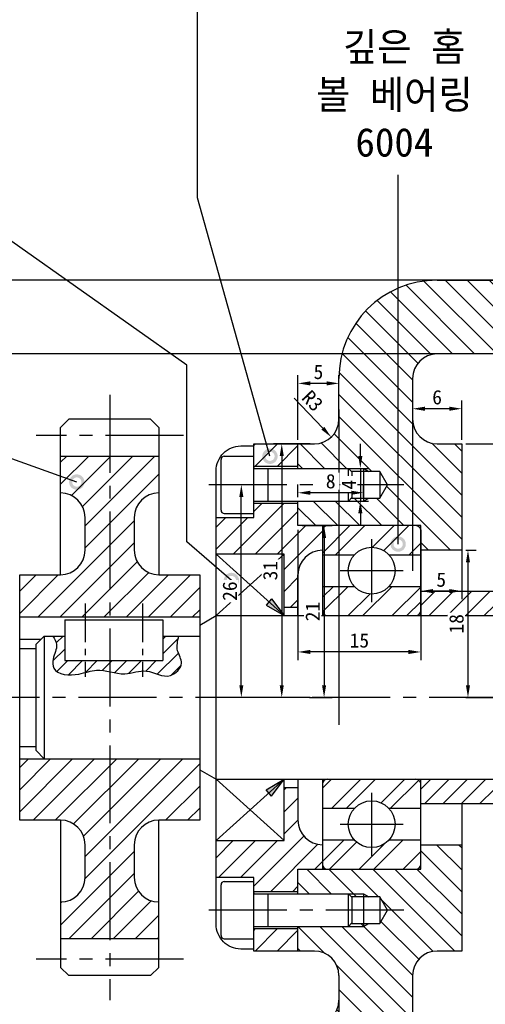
# Model space of a CAD drawing. Header units: millimetres. Extents: x -3 to 420, y 0 to 297.
# Tile 3 of 6: x 70 to 126, y 68 to 188. Entities that reach past the tile are written whole.
import ezdxf

# ---------------------------------------------------------------- set-up
doc = ezdxf.new("R2010")
doc.units = ezdxf.units.MM
doc.header["$LTSCALE"] = 0.5
doc.linetypes.add('CENTER2', pattern=[28.575, 19.05, -3.175, 3.175, -3.175])
for name, color, linetype in [('가는선', 1, 'Continuous'), ('문자', 2, 'Continuous'), ('외형선', 3, 'Continuous'), ('중심선', 1, 'CENTER2')]:
    doc.layers.add(name, color=color, linetype=linetype)
doc.dimstyles.new('ISO-25', dxfattribs={"dimscale": 0.5, "dimtxt": 3.5, "dimasz": 3, "dimexe": 2, "dimexo": 1, "dimgap": 1, "dimtad": 1, "dimdsep": 46, "dimtxsty": 'Standard', "dimcen": 0, "dimclrt": 2, "dimazin": 2, "dimtfac": 1, "dimtmove": 0, "dimatfit": 3, "dimfxl": 1, "dimtfill": 1, "dimarcsym": 0})

# ---------------------------------------------------------------- blocks, each defined once
blk = doc.blocks.new('_DotSmall')
at = {"color": 0, "linetype": 'ByBlock', "const_width": 0.5}
blk.add_lwpolyline([(-0.0625, 0, 1), (0.0625, 0, 1)], format="xyb", close=True, dxfattribs=at)
blk = doc.blocks.new('조립도면')
at = {"layer": '가는선'}
h = blk.add_hatch(dxfattribs=at)
h.set_pattern_fill('ANSI31', color=256, scale=0.6, angle=90)
h.paths.add_polyline_path([(117.5, 71.02, -0.414214), (120.5, 74.02), (123.5, 74.02), (123.5, 87.02), (118.5, 87.02), (118.5, 84.02), (103.5, 84.02), (103.5, 81.02), (109.67, 81.02), (111.5, 81.02), (112.16, 80.64), (113.5, 80.64), (114.44, 79.02), (113.5, 77.39), (112.16, 77.39), (111.5, 77.02), (109.67, 77.02), (103.5, 77.02), (103.5, 74.02), (105.5, 74.02, -0.414214), (108.5, 71.02), (108.5, 68.02, -0.414214), (105.5, 65.02), (101, 65.02, 0.414214), (98, 62.02), (98, 55.02), (117.5, 55.02)])
h.paths.add_polyline_path([(111.5, 77.39), (110.05, 77.39), (109.67, 77.02), (111.5, 77.02)], flags=17)
h.paths.add_polyline_path([(112.16, 77.39), (111.5, 77.39), (111.5, 77.02)], flags=17)
h.paths.add_polyline_path([(111.5, 81.02), (109.67, 81.02), (110.05, 80.64), (111.5, 80.64)], flags=17)
h.paths.add_polyline_path([(111.5, 81.02), (111.5, 80.64), (112.16, 80.64)], flags=17)
h.paths.add_polyline_path([(193, 62.02, 0.414214), (190, 65.02), (185.5, 65.02, -0.414214), (182.5, 68.02), (182.5, 71.02, -0.414214), (185.5, 74.02), (187.5, 74.02), (187.5, 77.02), (181.33, 77.02), (179.5, 77.02), (178.85, 77.39), (177.5, 77.39), (176.57, 79.02), (177.5, 80.64), (178.85, 80.64), (179.5, 81.02), (181.33, 81.02), (187.5, 81.02), (187.5, 87.52), (172.5, 87.52), (172.5, 90.52), (167.5, 90.52), (167.5, 74.02), (170.5, 74.02, -0.414214), (173.5, 71.02), (173.5, 55.02), (193, 55.02)])
h.paths.add_polyline_path([(180.95, 77.39), (179.5, 77.39), (179.5, 77.02), (181.33, 77.02)], flags=17)
h.paths.add_polyline_path([(179.5, 77.39), (178.85, 77.39), (179.5, 77.02)], flags=17)
h.paths.add_polyline_path([(181.33, 81.02), (179.5, 81.02), (179.5, 80.64), (180.95, 80.64)], flags=17)
h.paths.add_polyline_path([(179.5, 81.02), (178.85, 80.64), (179.5, 80.64)], flags=17)
h.paths.add_polyline_path([(123.5, 136.02), (120.5, 136.02, -0.414214), (117.5, 139.02), (117.5, 144.02, -0.414214), (120.5, 147.02), (134.51, 147.02), (134.51, 156.02), (120.5, 156.02, 0.102347), (115.74, 155.03), (115.74, 126.02), (118.5, 126.02), (118.5, 123.02), (123.5, 123.02)])
h.paths.add_polyline_path([(115.74, 155.03, 0.299183), (108.5, 144.02), (108.5, 139.02, -0.414214), (105.5, 136.02), (103.5, 136.02), (103.5, 133.02), (109.67, 133.02), (111.5, 133.02), (112.16, 132.64), (113.5, 132.64), (114.44, 131.02), (115.74, 131.02)])
h.paths.add_polyline_path([(157.35, 156.02), (134.51, 156.02), (134.51, 147.02), (170.5, 147.02, -0.414214), (173.5, 144.02), (173.5, 139.02, -0.414214), (170.5, 136.02), (167.5, 136.02), (167.5, 119.52), (172.5, 119.52), (172.5, 122.52), (175.19, 122.52), (175.19, 155.06, 0.100562), (170.5, 156.02), (157.35, 156.02), (157.35, 151.41, -1), (157.35, 151.04, -1), (157.35, 151.41)])
h.paths.add_polyline_path([(175.19, 155.06), (175.19, 131.02), (176.57, 131.02), (177.5, 132.64), (178.85, 132.64), (179.5, 133.02), (181.33, 133.02), (187.5, 133.02), (187.5, 136.02), (185.5, 136.02, -0.414214), (182.5, 139.02), (182.5, 144.02, 0.30111)])
h.paths.add_polyline_path([(187.5, 129.02), (179.5, 129.02), (178.85, 129.39), (177.5, 129.39), (176.57, 131.02), (175.19, 131.02), (175.19, 122.52), (187.5, 122.52)])
h.paths.add_polyline_path([(115.74, 131.02), (114.44, 131.02), (113.5, 129.39), (112.16, 129.39), (111.5, 129.02), (109.67, 129.02), (103.5, 129.02), (103.5, 126.02), (115.74, 126.02)])
h.paths.add_polyline_path([(111.5, 129.39), (110.05, 129.39), (109.67, 129.02), (111.5, 129.02)], flags=17)
h.paths.add_polyline_path([(112.16, 129.39), (111.5, 129.39), (111.5, 129.02)], flags=17)
h.paths.add_polyline_path([(111.5, 133.02), (109.67, 133.02), (110.05, 132.64), (111.5, 132.64)], flags=17)
h.paths.add_polyline_path([(111.5, 133.02), (111.5, 132.64), (112.16, 132.64)], flags=17)
h.paths.add_polyline_path([(180.95, 129.39), (179.5, 129.39), (179.5, 129.02), (181.33, 129.02)], flags=17)
h.paths.add_polyline_path([(179.5, 129.39), (178.85, 129.39), (179.5, 129.02)], flags=17)
h.paths.add_polyline_path([(179.5, 133.02), (178.85, 132.64), (179.5, 132.64)], flags=17)
h.paths.add_polyline_path([(181.33, 133.02), (179.5, 133.02), (179.5, 132.64), (180.95, 132.64)], flags=17)
h = blk.add_hatch(dxfattribs=at)
h.set_pattern_fill('ANSI31', color=256, scale=0.6)
h.paths.add_polyline_path([(106.5, 87.02, -0.414214), (103.5, 90.02), (103.5, 94.02), (101.8, 94.02), (101.8, 87.52), (93.5, 87.52), (93.5, 83.02), (98.1, 83.02), (98.1, 81.27), (103.5, 81.27), (103.5, 84.02), (106.5, 84.02)])
h.paths.add_polyline_path([(103.5, 76.77), (98.1, 76.77), (98.1, 74.02), (103.5, 74.02)])
h.paths.add_polyline_path([(106.5, 126.02), (103.5, 126.02), (103.5, 128.77), (98.1, 128.77), (98.1, 127.02), (93.5, 127.02), (93.5, 122.52), (101.8, 122.52), (101.8, 116.02), (103.5, 116.02), (103.5, 120.02, -0.414214), (106.5, 123.02)])
h.paths.add_polyline_path([(103.5, 136.02), (98.1, 136.02), (98.1, 133.27), (103.5, 133.27)])
h = blk.add_hatch(dxfattribs=at)
h.set_pattern_fill('ANSI31', color=256, scale=0.6)
h.paths.add_polyline_path([(91.5, 97.52), (69.5, 97.52), (69.5, 90.02), (74.5, 90.02, -0.414214), (77.5, 87.02), (77.5, 83.02, -0.414214), (74.5, 80.02), (74.5, 75.52), (86.5, 75.52), (86.5, 80.02, -0.414214), (83.5, 83.02), (83.5, 87.02, -0.414214), (86.5, 90.02), (91.5, 90.02)])
h.paths.add_polyline_path([(91.5, 120.02), (86.5, 120.02, -0.414214), (83.5, 123.02), (83.5, 127.02, -0.414214), (86.5, 130.02), (86.5, 134.52), (74.5, 134.52), (74.5, 130.02, -0.414214), (77.5, 127.02), (77.5, 123.02, -0.414214), (74.5, 120.02), (69.5, 120.02), (69.5, 114.82), (91.5, 114.82)])
h = blk.add_hatch(dxfattribs=at)
h.set_pattern_fill('ANSI32', color=256, scale=0.4)
h.paths.add_polyline_path([(118.5, 125.42, 0.414214), (117.9, 126.02), (107.1, 126.02, 0.414214), (106.5, 125.42), (106.5, 122.43), (110.38, 122.43, -0.445148), (114.63, 122.43), (118.5, 122.43)])
h.paths.add_polyline_path([(118.5, 118.6), (114.63, 118.6, -0.445148), (110.38, 118.6), (106.5, 118.6), (106.5, 115.62, 0.414214), (107.1, 115.02), (117.9, 115.02, 0.414214), (118.5, 115.62)])
h.paths.add_polyline_path([(118.5, 87.6), (114.63, 87.6, -0.445148), (110.38, 87.6), (106.5, 87.6), (106.5, 84.62, 0.414214), (107.1, 84.02), (117.9, 84.02, 0.414214), (118.5, 84.62)])
h.paths.add_polyline_path([(118.5, 94.42, 0.414214), (117.9, 95.02), (107.1, 95.02, 0.414214), (106.5, 94.42), (106.5, 91.43), (110.38, 91.43, -0.445148), (114.63, 91.43), (118.5, 91.43)])
h.paths.add_polyline_path([(182.5, 90.85), (179.24, 90.85, -0.445148), (175.76, 90.85), (172.5, 90.85), (172.5, 87.82, 0.414214), (172.8, 87.52), (182.2, 87.52, 0.414214), (182.5, 87.82)])
h.paths.add_polyline_path([(182.5, 96.22, 0.414214), (182.2, 96.52), (172.8, 96.52, 0.414214), (172.5, 96.22), (172.5, 93.98), (175.76, 93.98, -0.445148), (179.24, 93.98), (182.5, 93.98)])
h.paths.add_polyline_path([(182.5, 116.45), (179.24, 116.45, -0.445148), (175.76, 116.45), (172.5, 116.45), (172.5, 113.82, 0.414214), (172.8, 113.52), (182.2, 113.52, 0.414214), (182.5, 113.82)])
h.paths.add_polyline_path([(182.5, 122.22, 0.414214), (182.2, 122.52), (172.8, 122.52, 0.414214), (172.5, 122.22), (172.5, 119.58), (175.76, 119.58, -0.445148), (179.24, 119.58), (182.5, 119.58)])
h = blk.add_hatch(dxfattribs=at)
h.set_pattern_fill('ANSI31', color=256, scale=0.5)
h.paths.add_polyline_path([(127.5, 118.02), (118.5, 118.02), (118.5, 115.02), (127.5, 115.02)])
h.paths.add_polyline_path([(127.5, 95.02), (118.5, 95.02), (118.5, 92.02), (127.5, 92.02)])
for points in [[(99.95, 116.69), (101.8, 115.02), (100.28, 117.06)], [(99.95, 116.69), (99.61, 116.32), (101.8, 115.02)], [(99.95, 93.34), (99.61, 93.71), (101.8, 95.02)], [(99.95, 93.34), (101.8, 95.02), (100.28, 92.97)]]:
    blk.add_hatch(color=256, dxfattribs=at).paths.add_polyline_path(points)
h = blk.add_hatch(dxfattribs=at)
h.set_pattern_fill('ANSI31', color=256, scale=0.4)
edge = h.paths.add_edge_path()
edge.add_spline(control_points=[(73.55, 112.52), (73.76, 112.17), (74.31, 111.28), (73.48, 109.99), (73.61, 107.75), (76.62, 107.64), (79.23, 108.75), (82.1, 107.46), (85.1, 108.77), (87.63, 106.92), (89.74, 109.09), (88.52, 110.77), (88.8, 111.91), (88.94, 112.52)], knot_values=[0, 0, 0, 0, 1.134345, 2.964927, 4.073672, 7.184183, 9.405903, 12.887609, 15.543085, 18.547603, 20.540784, 22.140074, 23.928856, 23.928856, 23.928856, 23.928856], degree=3, periodic=0)
edge.add_line((88.94, 112.52), (87, 112.52))
edge.add_line((87, 112.52), (87, 109.52))
edge.add_line((87, 109.52), (75, 109.52))
edge.add_line((75, 109.52), (75, 112.52))
edge.add_line((75, 112.52), (73.55, 112.52))
for points in [[(95.37, 119.32), (89.91, 124.04), (89.91, 145.64), (62.69, 164.88), (62.69, 191.58)], [(100.08, 134.5), (91.22, 166.1), (91.22, 191.87)], [(76.48, 131.35), (35.03, 146.19), (35.03, 187.36)], [(115.74, 123.77), (115.74, 168.89)]]:
    blk.add_lwpolyline(points)
for p, q in [((109.67, 133.02), (111.5, 133.02)), ((111.5, 133.02), (112.16, 132.64)), ((109.67, 129.02), (111.5, 129.02)), ((111.5, 129.02), (112.16, 129.39)), ((93.5, 122.52), (101.8, 115.02)), ((101.8, 122.52), (93.5, 115.02)), ((100.28, 117.06), (99.61, 116.32)), ((100.28, 117.06), (101.8, 115.02)), ((99.61, 116.32), (101.8, 115.02)), ((93.5, 87.52), (101.8, 95.02)), ((101.8, 87.52), (93.5, 95.02)), ((99.61, 93.71), (101.8, 95.02)), ((100.28, 92.97), (101.8, 95.02)), ((100.28, 92.97), (99.61, 93.71)), ((109.67, 81.02), (111.5, 81.02)), ((111.5, 81.02), (112.16, 80.64)), ((111.5, 77.02), (112.16, 77.39)), ((109.67, 77.02), (111.5, 77.02))]:
    blk.add_line(p, q, dxfattribs=at)
blk.add_spline([(73.55, 112.52), (74.01, 111.48), (73.59, 109.7), (73.69, 108.6), (76.72, 107.88), (78.89, 108.35), (82.35, 107.92), (84.99, 108.24), (87.94, 107.71), (89.26, 109.2), (88.8, 110.73), (88.94, 112.52)], degree=3, dxfattribs=at)
at = {"layer": '외형선'}
for p, q in [((120.5, 156.02), (170.5, 156.02)), ((170.5, 147.02), (120.5, 147.02)), ((108.5, 139.02), (108.5, 144.02)), ((117.5, 144.02), (117.5, 139.02)), ((74.5, 138.02), (75.5, 139.02)), ((85.5, 139.02), (75.5, 139.02)), ((85.5, 139.02), (86.5, 138.02)), ((74.5, 120.02), (74.5, 138.02)), ((86.5, 138.02), (86.5, 120.02)), ((98.1, 127.02), (98.1, 136.02)), ((98.1, 136.02), (105.5, 136.02)), ((103.5, 133.02), (103.5, 136.02)), ((120.5, 136.02), (123.5, 136.02)), ((123.5, 136.02), (123.5, 118.02)), ((96.5, 135.76), (98.1, 135.76)), ((74.5, 134.52), (86.5, 134.52)), ((94.1, 127.92), (94.1, 134.12)), ((94.5, 134.52), (98.1, 134.52)), ((93.5, 77.3), (93.5, 132.73)), ((103.5, 133.27), (98.1, 133.27)), ((98.2, 133.02), (109.67, 133.02)), ((99.85, 129.02), (99.85, 133.02)), ((109.67, 129.02), (109.67, 133.02)), ((110.1, 132.59), (109.67, 133.02)), ((113.5, 132.64), (110.05, 132.64)), ((110.1, 132.59), (110.1, 129.45)), ((111.5, 133.02), (111.5, 129.02)), ((114.44, 131.02), (113.5, 132.64)), ((113.5, 132.64), (113.5, 129.39)), ((113.5, 129.39), (114.44, 131.02)), ((98.2, 129.02), (109.67, 129.02)), ((103.5, 126.02), (103.5, 129.02)), ((110.1, 129.45), (109.67, 129.02)), ((110.05, 129.39), (113.5, 129.39)), ((98.1, 128.77), (103.5, 128.77)), ((77.5, 123.02), (77.5, 127.02)), ((83.5, 127.02), (83.5, 123.02)), ((93.5, 127.02), (98.1, 127.02)), ((94.5, 127.52), (98.1, 127.52)), ((118.5, 126.02), (103.5, 126.02)), ((106.5, 126.02), (106.5, 115.02)), ((118.5, 115.02), (118.5, 126.02)), ((123.5, 123.02), (118.5, 123.02)), ((101.8, 122.52), (93.5, 122.52)), ((101.8, 115.02), (101.8, 122.52)), ((110.38, 122.43), (106.5, 122.43)), ((118.5, 122.43), (114.63, 122.43)), ((69.5, 120.02), (74.5, 120.02)), ((69.5, 90.02), (69.5, 120.02)), ((86.5, 120.02), (91.5, 120.02)), ((91.5, 120.02), (91.5, 90.02)), ((103.5, 115.02), (103.5, 120.02)), ((106.5, 118.6), (110.38, 118.6)), ((114.63, 118.6), (118.5, 118.6)), ((118.5, 118.02), (127.5, 118.02)), ((103.5, 116.02), (101.8, 116.02)), ((91.5, 114.82), (69.5, 114.82)), ((75, 114.52), (87, 114.52)), ((75, 114.52), (75, 109.52)), ((87, 114.52), (87, 109.52)), ((91.5, 113.86), (93.5, 115.02)), ((93.5, 115.02), (135.5, 115.02)), ((72.07, 112.09), (69.5, 112.09)), ((71.5, 111.52), (72.5, 112.52)), ((72.5, 112.52), (72.5, 97.52)), ((72.5, 112.52), (75, 112.52)), ((87, 112.52), (91.5, 112.52)), ((69.5, 111.02), (71.5, 111.02)), ((71.5, 98.52), (71.5, 111.52)), ((75, 109.52), (87, 109.52)), ((69.5, 99.02), (71.5, 99.02)), ((69.5, 97.52), (91.5, 97.52)), ((71.5, 98.52), (72.5, 97.52)), ((91.5, 96.17), (93.5, 95.02)), ((93.5, 95.02), (165.5, 95.02)), ((101.8, 87.52), (101.8, 95.02)), ((101.8, 94.02), (103.5, 94.02)), ((103.5, 95.02), (103.5, 90.02)), ((106.5, 95.02), (106.5, 84.02)), ((118.5, 84.02), (118.5, 95.02)), ((127.5, 92.02), (118.5, 92.02)), ((123.5, 92.02), (123.5, 74.02)), ((110.38, 91.43), (106.5, 91.43)), ((118.5, 91.43), (114.63, 91.43)), ((74.5, 90.02), (69.5, 90.02)), ((74.5, 90.02), (74.5, 72.02)), ((91.5, 90.02), (86.5, 90.02)), ((86.5, 72.02), (86.5, 90.02)), ((77.5, 83.02), (77.5, 87.02)), ((83.5, 87.02), (83.5, 83.02)), ((93.5, 87.52), (101.8, 87.52)), ((106.5, 87.6), (110.38, 87.6)), ((114.63, 87.6), (118.5, 87.6)), ((118.5, 87.02), (123.5, 87.02)), ((103.5, 84.02), (118.5, 84.02)), ((103.5, 81.02), (103.5, 84.02)), ((98.1, 83.02), (93.5, 83.02)), ((94.1, 75.92), (94.1, 82.12)), ((94.5, 82.52), (98.1, 82.52)), ((98.1, 74.02), (98.1, 83.02)), ((103.5, 81.27), (98.1, 81.27)), ((98.2, 81.02), (109.67, 81.02)), ((99.85, 77.02), (99.85, 81.02)), ((109.67, 77.02), (109.67, 81.02)), ((110.1, 80.59), (109.67, 81.02)), ((111.5, 81.02), (111.5, 77.02)), ((113.5, 80.64), (110.05, 80.64)), ((110.1, 80.59), (110.1, 77.45)), ((114.44, 79.02), (113.5, 80.64)), ((113.5, 80.64), (113.5, 77.39)), ((113.5, 77.39), (114.44, 79.02)), ((110.1, 77.45), (109.67, 77.02)), ((110.05, 77.39), (113.5, 77.39)), ((98.1, 76.77), (103.5, 76.77)), ((98.2, 77.02), (109.67, 77.02)), ((103.5, 74.02), (103.5, 77.02)), ((86.5, 75.52), (74.5, 75.52)), ((94.5, 75.52), (98.1, 75.52)), ((98.1, 74.27), (96.5, 74.27)), ((105.5, 74.02), (98.1, 74.02)), ((123.5, 74.02), (120.5, 74.02)), ((74.5, 72.02), (75.5, 71.02)), ((85.5, 71.02), (75.5, 71.02)), ((85.5, 71.02), (86.5, 72.02)), ((108.5, 71.02), (108.5, 68.02)), ((117.5, 71.02), (117.5, 55.02))]:
    blk.add_line(p, q, dxfattribs=at)
for centre in [(112.5, 120.52), (112.5, 89.52)]:
    blk.add_circle(centre, 2.86, dxfattribs=at)
for centre, radius, start, end in [((120.5, 144.02), 12, 90, 180), ((120.5, 144.02), 3, 90, 180), ((105.5, 139.02), 3, 270, 0), ((120.5, 139.02), 3, 180, 270), ((94.5, 134.12), 0.4, 90, 180), ((98.2, 133.12), 0.1, 180, 270), ((74.5, 127.02), 3, 0, 90), ((86.5, 127.02), 3, 90, 180), ((98.2, 128.92), 0.1, 90, 180), ((94.5, 127.92), 0.4, 180, 270), ((107.1, 125.42), 0.6, 90, 180), ((117.9, 125.42), 0.6, 0, 90), ((74.5, 123.02), 3, 270, 0), ((86.5, 123.02), 3, 180, 270), ((106.5, 120.02), 3, 90, 180), ((112.5, 116.89), 2.86, 140.6563, 143.2224), ((112.5, 116.89), 2.86, 36.7776, 39.3437), ((107.1, 115.62), 0.6, 180, 270), ((117.9, 115.62), 0.6, 270, 0), ((107.1, 94.42), 0.6, 90, 180), ((117.9, 94.42), 0.6, 0, 90), ((74.5, 87.02), 3, 0, 90), ((86.5, 87.02), 3, 90, 180), ((106.5, 90.02), 3, 180, 270), ((112.5, 85.89), 2.86, 140.6563, 143.2224), ((112.5, 85.89), 2.86, 36.7776, 39.3437), ((107.1, 84.62), 0.6, 180, 270), ((117.9, 84.62), 0.6, 270, 0), ((74.5, 83.02), 3, 270, 0), ((86.5, 83.02), 3, 180, 270), ((94.5, 82.12), 0.4, 90, 180), ((98.2, 81.12), 0.1, 180, 270), ((94.5, 75.92), 0.4, 180, 270), ((98.2, 76.92), 0.1, 90, 180), ((105.5, 71.02), 3, 0, 90), ((120.5, 71.02), 3, 90, 180), ((105.5, 68.02), 3, 270, 0)]:
    blk.add_arc(centre, radius, start, end, dxfattribs=at)
for points, knots in [([(93.5, 132.73), (93.5, 133.1), (93.59, 133.55), (93.88, 134.24), (94.12, 134.61), (94.65, 135.14), (95.02, 135.39), (95.7, 135.67), (96.13, 135.76), (96.5, 135.76)], [-0.446399, -0.446399, -0.446399, -0.446399, -0.3338643, -0.3338643, -0.2219869, -0.2219869, -0.1107547, -0.1107547, 0, 0, 0, 0]), ([(96.5, 74.27), (96.13, 74.27), (95.7, 74.36), (95.02, 74.65), (94.65, 74.89), (94.12, 75.42), (93.88, 75.79), (93.59, 76.49), (93.5, 76.93), (93.5, 77.3)], [0, 0, 0, 0, 0.1107547, 0.1107547, 0.2219869, 0.2219869, 0.3338643, 0.3338643, 0.446399, 0.446399, 0.446399, 0.446399])]:
    blk.add_open_spline(points, degree=3, knots=knots, dxfattribs=at)
at = {"layer": '중심선'}
for p, q in [((80.5, 142.02), (80.5, 68.02)), ((89.5, 137.02), (71.5, 137.02)), ((116.44, 131.02), (91.5, 131.02)), ((112.5, 124.38), (112.5, 116.66)), ((108.64, 120.52), (116.36, 120.52)), ((200.5, 105.02), (53.5, 105.02)), ((112.5, 93.38), (112.5, 85.66)), ((108.64, 89.52), (116.36, 89.52)), ((116.44, 79.02), (91.5, 79.02)), ((89.5, 73.02), (71.5, 73.02))]:
    blk.add_line(p, q, dxfattribs=at)
at = {"layer": '중심선', "ltscale": 0.5}
for p, q in [((77.5, 116.52), (77.5, 107.52)), ((84.5, 116.52), (84.5, 107.52))]:
    blk.add_line(p, q, dxfattribs=at)
at = {"xscale": 3, "yscale": 3, "zscale": 3}
for p, rotation in [((100.08, 134.5), 285.6513781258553), ((76.48, 131.35), 340.3073812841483), ((115.74, 123.77), 270), ((95.37, 119.32), 319.1531476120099)]:
    blk.add_blockref('_DotSmall', p, dxfattribs=dict(at, rotation=rotation))
at = {"layer": '문자', "insert": (115.28, 178.69), "char_height": 3.5, "attachment_point": 5}
blk.add_mtext_dynamic_manual_height_columns(' 깊은 홈\\P볼 베어링\\P6004', width=45.4226, gutter_width=25, heights=[19.45], dxfattribs=at)
blk = doc.blocks.new('*D5')
at = {"color": 0, "lineweight": -2, "transparency": 16777216}
for p, q in [((105, 136.02), (100.52, 136.02)), ((101.52, 134.52), (101.52, 106.52)), ((105, 105.02), (100.52, 105.02))]:
    blk.add_line(p, q, dxfattribs=at)
at = {"color": 0, "transparency": 16777216}
for points in [[(101.27, 134.52), (101.77, 134.52), (101.52, 136.02)], [(101.27, 106.52), (101.77, 106.52), (101.52, 105.02)]]:
    blk.add_solid(points, dxfattribs=at)
at = {"layer": 'Defpoints', "color": 0, "transparency": 16777216}
for p in [(105.5, 136.02), (101.52, 105.02), (105.5, 105.02)]:
    blk.add_point(p, dxfattribs=at)
at = {"color": 2, "transparency": 16777216, "insert": (100.12, 120.52), "char_height": 1.75, "attachment_point": 5, "rotation": 90, "bg_fill": 3, "box_fill_scale": 1.1, "bg_fill_color": 256, "bg_fill_true_color": 13158600, "bg_fill_transparency": 0}
blk.add_mtext('31', dxfattribs=at)
blk = doc.blocks.new('*D10')
at = {"color": 0, "lineweight": -2, "transparency": 16777216}
for p, q in [((108.5, 69.02), (108.5, 46.02)), ((182.5, 69.02), (182.5, 46.02)), ((181, 47.02), (110, 47.02))]:
    blk.add_line(p, q, dxfattribs=at)
at = {"color": 0, "transparency": 16777216}
for points in [[(110, 47.27), (110, 46.77), (108.5, 47.02)], [(181, 47.27), (181, 46.77), (182.5, 47.02)]]:
    blk.add_solid(points, dxfattribs=at)
at = {"layer": 'Defpoints', "color": 0, "transparency": 16777216}
for p in [(108.5, 69.52), (182.5, 69.52), (108.5, 47.02)]:
    blk.add_point(p, dxfattribs=at)
at = {"color": 2, "transparency": 16777216, "insert": (145.5, 48.41), "char_height": 1.75, "attachment_point": 5, "bg_fill": 3, "box_fill_scale": 1.1, "bg_fill_color": 256, "bg_fill_true_color": 13158600, "bg_fill_transparency": 0}
blk.add_mtext('74', dxfattribs=at)
blk = doc.blocks.new('*D12')
at = {"color": 0, "lineweight": -2, "transparency": 16777216}
for p, q in [((149.62, 156.02), (-1, 156.02)), ((0, 148.52), (0, 154.52)), ((149.62, 147.02), (-1, 147.02))]:
    blk.add_line(p, q, dxfattribs=at)
at = {"color": 0, "transparency": 16777216}
for points in [[(-0.25, 154.52), (0.25, 154.52), (0, 156.02)], [(-0.25, 148.52), (0.25, 148.52), (0, 147.02)]]:
    blk.add_solid(points, dxfattribs=at)
at = {"layer": 'Defpoints', "color": 0, "transparency": 16777216}
for p in [(0, 156.02), (150.12, 156.02), (150.12, 147.02)]:
    blk.add_point(p, dxfattribs=at)
at = {"color": 2, "transparency": 16777216, "insert": (-1.4, 151.52), "char_height": 1.75, "attachment_point": 5, "rotation": 90, "bg_fill": 3, "box_fill_scale": 1.1, "bg_fill_color": 256, "bg_fill_true_color": 13158600, "bg_fill_transparency": 0}
blk.add_mtext('9', dxfattribs=at)
blk = doc.blocks.new('*D16')
at = {"color": 0, "lineweight": -2, "transparency": 16777216}
for p, q in [((124, 136.02), (131.36, 136.02)), ((130.36, 134.52), (130.36, 106.52)), ((124, 105.02), (131.36, 105.02))]:
    blk.add_line(p, q, dxfattribs=at)
at = {"color": 0, "transparency": 16777216}
for points in [[(130.11, 134.52), (130.61, 134.52), (130.36, 136.02)], [(130.11, 106.52), (130.61, 106.52), (130.36, 105.02)]]:
    blk.add_solid(points, dxfattribs=at)
at = {"layer": 'Defpoints', "color": 0, "transparency": 16777216}
for p in [(123.5, 136.02), (123.5, 105.02), (130.36, 105.02)]:
    blk.add_point(p, dxfattribs=at)
at = {"color": 2, "transparency": 16777216, "insert": (128.96, 120.52), "char_height": 1.75, "attachment_point": 5, "rotation": 90, "bg_fill": 3, "box_fill_scale": 1.1, "bg_fill_color": 256, "bg_fill_true_color": 13158600, "bg_fill_transparency": 0}
blk.add_mtext('31', dxfattribs=at)
blk = doc.blocks.new('*D17')
at = {"color": 0, "lineweight": -2, "transparency": 16777216}
for p, q in [((124, 123.02), (125.27, 123.02)), ((124.27, 121.52), (124.27, 106.52)), ((124.56, 105.02), (123.27, 105.02))]:
    blk.add_line(p, q, dxfattribs=at)
at = {"color": 0, "transparency": 16777216}
for points in [[(124.02, 121.52), (124.52, 121.52), (124.27, 123.02)], [(124.02, 106.52), (124.52, 106.52), (124.27, 105.02)]]:
    blk.add_solid(points, dxfattribs=at)
at = {"layer": 'Defpoints', "color": 0, "transparency": 16777216}
for p in [(123.5, 123.02), (124.27, 105.02), (125.06, 105.02)]:
    blk.add_point(p, dxfattribs=at)
at = {"color": 2, "transparency": 16777216, "insert": (122.87, 114.02), "char_height": 1.75, "attachment_point": 5, "rotation": 90, "bg_fill": 3, "box_fill_scale": 1.1, "bg_fill_color": 256, "bg_fill_true_color": 13158600, "bg_fill_transparency": 0}
blk.add_mtext('18', dxfattribs=at)
blk = doc.blocks.new('*D18')
at = {"color": 0, "lineweight": -2, "transparency": 16777216}
for p, q in [((118.5, 122.52), (118.5, 117.02)), ((123.5, 122.52), (123.5, 117.02)), ((122, 118.02), (120, 118.02))]:
    blk.add_line(p, q, dxfattribs=at)
at = {"color": 0, "transparency": 16777216}
for points in [[(120, 118.27), (120, 117.77), (118.5, 118.02)], [(122, 118.27), (122, 117.77), (123.5, 118.02)]]:
    blk.add_solid(points, dxfattribs=at)
at = {"layer": 'Defpoints', "color": 0, "transparency": 16777216}
for p in [(118.5, 123.02), (123.5, 123.02), (118.5, 118.02)]:
    blk.add_point(p, dxfattribs=at)
at = {"color": 2, "transparency": 16777216, "insert": (121, 119.41), "char_height": 1.75, "attachment_point": 5, "bg_fill": 3, "box_fill_scale": 1.1, "bg_fill_color": 256, "bg_fill_true_color": 13158600, "bg_fill_transparency": 0}
blk.add_mtext('5', dxfattribs=at)
blk = doc.blocks.new('*D19')
at = {"color": 0, "lineweight": -2, "transparency": 16777216}
for p, q in [((123.5, 136.52), (123.5, 141.31)), ((117.5, 139.86), (117.5, 139.31)), ((122, 140.31), (119, 140.31))]:
    blk.add_line(p, q, dxfattribs=at)
at = {"color": 0, "transparency": 16777216}
for points in [[(119, 140.56), (119, 140.06), (117.5, 140.31)], [(122, 140.56), (122, 140.06), (123.5, 140.31)]]:
    blk.add_solid(points, dxfattribs=at)
at = {"layer": 'Defpoints', "color": 0, "transparency": 16777216}
for p in [(117.5, 140.36), (117.5, 140.31), (123.5, 136.02)]:
    blk.add_point(p, dxfattribs=at)
at = {"color": 2, "transparency": 16777216, "insert": (120.5, 141.71), "char_height": 1.75, "attachment_point": 5, "bg_fill": 3, "box_fill_scale": 1.1, "bg_fill_color": 256, "bg_fill_true_color": 13158600, "bg_fill_transparency": 0}
blk.add_mtext('6', dxfattribs=at)
blk = doc.blocks.new('*D20')
at = {"color": 0, "lineweight": -2, "transparency": 16777216}
for p, q in [((103.5, 125.52), (103.5, 109.58)), ((118.5, 125.52), (118.5, 109.58)), ((117, 110.58), (105, 110.58))]:
    blk.add_line(p, q, dxfattribs=at)
at = {"color": 0, "transparency": 16777216}
for points in [[(105, 110.83), (105, 110.33), (103.5, 110.58)], [(117, 110.83), (117, 110.33), (118.5, 110.58)]]:
    blk.add_solid(points, dxfattribs=at)
at = {"layer": 'Defpoints', "color": 0, "transparency": 16777216}
for p in [(103.5, 126.02), (118.5, 126.02), (103.5, 110.58)]:
    blk.add_point(p, dxfattribs=at)
at = {"color": 2, "transparency": 16777216, "insert": (111, 111.98), "char_height": 1.75, "attachment_point": 5, "bg_fill": 3, "box_fill_scale": 1.1, "bg_fill_color": 256, "bg_fill_true_color": 13158600, "bg_fill_transparency": 0}
blk.add_mtext('15', dxfattribs=at)
blk = doc.blocks.new('*D21')
at = {"color": 0, "lineweight": -2, "transparency": 16777216}
for p, q in [((103.5, 136.52), (103.5, 144.41)), ((107, 143.41), (105, 143.41)), ((108.5, 140.7), (108.5, 144.41))]:
    blk.add_line(p, q, dxfattribs=at)
at = {"color": 0, "transparency": 16777216}
for points in [[(105, 143.66), (105, 143.16), (103.5, 143.41)], [(107, 143.66), (107, 143.16), (108.5, 143.41)]]:
    blk.add_solid(points, dxfattribs=at)
at = {"layer": 'Defpoints', "color": 0, "transparency": 16777216}
for p in [(103.5, 143.41), (108.5, 140.2), (103.5, 136.02)]:
    blk.add_point(p, dxfattribs=at)
at = {"color": 2, "transparency": 16777216, "insert": (106, 144.8), "char_height": 1.75, "attachment_point": 5, "bg_fill": 3, "box_fill_scale": 1.1, "bg_fill_color": 256, "bg_fill_true_color": 13158600, "bg_fill_transparency": 0}
blk.add_mtext('5', dxfattribs=at)
blk = doc.blocks.new('*D22')
at = {"color": 0, "lineweight": -2, "transparency": 16777216}
for p, q in [((104, 126.02), (107.69, 126.02)), ((106.69, 124.52), (106.69, 106.52)), ((104.91, 105.02), (107.69, 105.02))]:
    blk.add_line(p, q, dxfattribs=at)
at = {"color": 0, "transparency": 16777216}
for points in [[(106.44, 124.52), (106.94, 124.52), (106.69, 126.02)], [(106.44, 106.52), (106.94, 106.52), (106.69, 105.02)]]:
    blk.add_solid(points, dxfattribs=at)
at = {"layer": 'Defpoints', "color": 0, "transparency": 16777216}
for p in [(103.5, 126.02), (104.41, 105.02), (106.69, 105.02)]:
    blk.add_point(p, dxfattribs=at)
at = {"color": 2, "transparency": 16777216, "insert": (105.29, 115.52), "char_height": 1.75, "attachment_point": 5, "rotation": 90, "bg_fill": 3, "box_fill_scale": 1.1, "bg_fill_color": 256, "bg_fill_true_color": 13158600, "bg_fill_transparency": 0}
blk.add_mtext('21', dxfattribs=at)
blk = doc.blocks.new('*D25')
at = {"color": 0, "lineweight": -2, "transparency": 16777216}
for p, q in [((98.55, 131.02), (95.58, 131.02)), ((96.58, 106.52), (96.58, 129.52)), ((98.55, 105.02), (95.58, 105.02))]:
    blk.add_line(p, q, dxfattribs=at)
at = {"color": 0, "transparency": 16777216}
for points in [[(96.33, 129.52), (96.83, 129.52), (96.58, 131.02)], [(96.33, 106.52), (96.83, 106.52), (96.58, 105.02)]]:
    blk.add_solid(points, dxfattribs=at)
at = {"layer": 'Defpoints', "color": 0, "transparency": 16777216}
for p in [(96.58, 131.02), (99.05, 131.02), (99.05, 105.02)]:
    blk.add_point(p, dxfattribs=at)
at = {"color": 2, "transparency": 16777216, "insert": (95.18, 118.02), "char_height": 1.75, "attachment_point": 5, "rotation": 90, "bg_fill": 3, "box_fill_scale": 1.1, "bg_fill_color": 256, "bg_fill_true_color": 13158600, "bg_fill_transparency": 0}
blk.add_mtext('26', dxfattribs=at)
blk = doc.blocks.new('*D26')
at = {"color": 0, "lineweight": -2, "transparency": 16777216}
for p, q in [((111.12, 134.52), (111.12, 136.02)), ((110.17, 133.02), (112.12, 133.02)), ((111.12, 133.02), (111.12, 129.02)), ((110.17, 129.02), (112.12, 129.02)), ((111.12, 127.52), (111.12, 126.02))]:
    blk.add_line(p, q, dxfattribs=at)
at = {"color": 0, "transparency": 16777216}
for points in [[(110.87, 134.52), (111.37, 134.52), (111.12, 133.02)], [(110.87, 127.52), (111.37, 127.52), (111.12, 129.02)]]:
    blk.add_solid(points, dxfattribs=at)
at = {"layer": 'Defpoints', "color": 0, "transparency": 16777216}
for p in [(109.67, 133.02), (109.67, 129.02), (111.12, 129.02)]:
    blk.add_point(p, dxfattribs=at)
at = {"color": 2, "transparency": 16777216, "insert": (109.72, 131.02), "char_height": 1.75, "attachment_point": 5, "rotation": 90, "bg_fill": 3, "box_fill_scale": 1.1, "bg_fill_color": 256, "bg_fill_true_color": 13158600, "bg_fill_transparency": 0}
blk.add_mtext('4', dxfattribs=at)
blk = doc.blocks.new('*D27')
at = {"color": 0, "lineweight": -2, "transparency": 16777216}
for p, q in [((103.5, 129.52), (103.5, 131.04)), ((110, 130.04), (105, 130.04)), ((111.5, 129.52), (111.5, 131.04))]:
    blk.add_line(p, q, dxfattribs=at)
at = {"color": 0, "transparency": 16777216}
for points in [[(105, 130.29), (105, 129.79), (103.5, 130.04)], [(110, 130.29), (110, 129.79), (111.5, 130.04)]]:
    blk.add_solid(points, dxfattribs=at)
at = {"layer": 'Defpoints', "color": 0, "transparency": 16777216}
for p in [(103.5, 130.04), (103.5, 129.02), (111.5, 129.02)]:
    blk.add_point(p, dxfattribs=at)
at = {"color": 2, "transparency": 16777216, "insert": (107.5, 131.44), "char_height": 1.75, "attachment_point": 5, "bg_fill": 3, "box_fill_scale": 1.1, "bg_fill_color": 256, "bg_fill_true_color": 13158600, "bg_fill_transparency": 0}
blk.add_mtext('8', dxfattribs=at)
blk = doc.blocks.new('*D28')
at = {"color": 0, "lineweight": -2, "transparency": 16777216}
blk.add_line((103.02, 141.62), (106.54, 137.93), dxfattribs=at)
at = {"color": 0, "transparency": 16777216}
blk.add_solid([(106.72, 138.1), (106.36, 137.76), (107.57, 136.84)], dxfattribs=at)
at = {"layer": 'Defpoints', "color": 0, "transparency": 16777216}
for p in [(105.5, 139.02), (107.57, 136.84)]:
    blk.add_point(p, dxfattribs=at)
at = {"color": 2, "transparency": 16777216, "insert": (105.28, 141.28), "char_height": 1.75, "attachment_point": 5, "rotation": 313.6112, "bg_fill": 3, "box_fill_scale": 1.1, "bg_fill_color": 256, "bg_fill_true_color": 13158600, "bg_fill_transparency": 0}
blk.add_mtext('R3', dxfattribs=at)

msp = doc.modelspace()

# ---------------------------------------------------------------- linework, layer by layer
for p, q in [((108.503, 140.201), (108.503, 101.682)), ((117.503, 140.361), (117.503, 120.516))]:
    msp.add_line(p, q)

# ---------------------------------------------------------------- block references
msp.add_blockref('조립도면', (0, 0))

# ---------------------------------------------------------------- next in the draw order: dimensions: what is measured, and where the dimension line sits
for base, p1, p2, picture, middle in [((0, 156.016), (150.117, 147.016), (150.117, 156.016), '*D12', (-1.397, 151.516)), ((101.521, 105.016), (105.503, 136.016), (105.503, 105.016), '*D5', (100.122, 120.516)), ((130.363, 105.016), (123.503, 136.016), (123.503, 105.016), '*D16', (128.963, 120.516))]:
    dim = msp.add_linear_dim(base=base, p1=p1, p2=p2, angle=90, dimstyle='ISO-25', override={"dimldrblk": 'DotSmall'})
    dim.commit()
    dim.dimension.update_dxf_attribs({"geometry": picture, "text_midpoint": middle})
dim = msp.add_linear_dim(base=(108.503, 47.015), p1=(182.503, 69.516), p2=(108.503, 69.516), dimstyle='ISO-25', override={"dimldrblk": 'DotSmall'})
dim.commit()
dim.dimension.update_dxf_attribs({"geometry": '*D10', "text_midpoint": (145.503, 48.415)})

# ---------------------------------------------------------------- next in the draw order: dimensions: what is measured, and where the dimension line sits
for base, p1, p2, picture, middle in [((103.503, 143.407), (108.503, 140.201), (103.503, 136.016), '*D21', (106.003, 144.803)), ((117.503, 140.315), (123.503, 136.016), (117.503, 140.361), '*D19', (120.503, 141.712))]:
    dim = msp.add_linear_dim(base=base, p1=p1, p2=p2, dimstyle='ISO-25', override={"dimldrblk": 'DotSmall'})
    dim.commit()
    dim.dimension.update_dxf_attribs({"geometry": picture, "text_midpoint": middle})
for base, p1, p2, picture, middle in [((96.577, 131.016), (99.053, 105.016), (99.053, 131.016), '*D25', (95.18, 118.016)), ((124.271, 105.016), (123.503, 123.016), (125.057, 105.016), '*D17', (122.871, 114.016))]:
    dim = msp.add_linear_dim(base=base, p1=p1, p2=p2, angle=90, dimstyle='ISO-25', override={"dimldrblk": 'DotSmall'})
    dim.commit()
    dim.dimension.update_dxf_attribs({"geometry": picture, "text_midpoint": middle})

# ---------------------------------------------------------------- next in the draw order: dimensions: what is measured, and where the dimension line sits
dim = msp.add_radius_dim(center=(105.503, 139.016), mpoint=(107.572, 136.844), dimstyle='ISO-25', override={"dimldrblk": 'DotSmall'})
dim.commit()
dim.dimension.update_dxf_attribs({"geometry": '*D28', "text_midpoint": (104.264, 140.317), "dimtype": 164})
dim = msp.add_linear_dim(base=(118.503, 118.016), p1=(123.503, 123.016), p2=(118.503, 123.016), dimstyle='ISO-25', override={"dimldrblk": 'DotSmall'})
dim.commit()
dim.dimension.update_dxf_attribs({"geometry": '*D18', "text_midpoint": (121.003, 119.412)})

# ---------------------------------------------------------------- next in the draw order: dimensions: what is measured, and where the dimension line sits
dim = msp.add_linear_dim(base=(103.503, 110.576), p1=(118.503, 126.016), p2=(103.503, 126.016), dimstyle='ISO-25', override={"dimldrblk": 'DotSmall'})
dim.commit()
dim.dimension.update_dxf_attribs({"geometry": '*D20', "text_midpoint": (111.003, 111.976)})

# ---------------------------------------------------------------- next in the draw order: dimensions: what is measured, and where the dimension line sits
for base, p1, p2, picture, middle in [((111.116, 129.016), (109.674, 133.016), (109.674, 129.016), '*D26', (109.718, 131.016)), ((106.691, 105.016), (103.503, 126.016), (104.412, 105.016), '*D22', (105.291, 115.516))]:
    dim = msp.add_linear_dim(base=base, p1=p1, p2=p2, angle=90, dimstyle='ISO-25', override={"dimldrblk": 'DotSmall'})
    dim.commit()
    dim.dimension.update_dxf_attribs({"geometry": picture, "text_midpoint": middle})

# ---------------------------------------------------------------- next in the draw order: dimensions: what is measured, and where the dimension line sits
dim = msp.add_linear_dim(base=(103.503, 130.039), p1=(111.503, 129.016), p2=(103.503, 129.016), dimstyle='ISO-25', override={"dimldrblk": 'DotSmall'})
dim.commit()
dim.dimension.update_dxf_attribs({"geometry": '*D27', "text_midpoint": (107.503, 131.436)})

doc.saveas('drawing.dxf')
